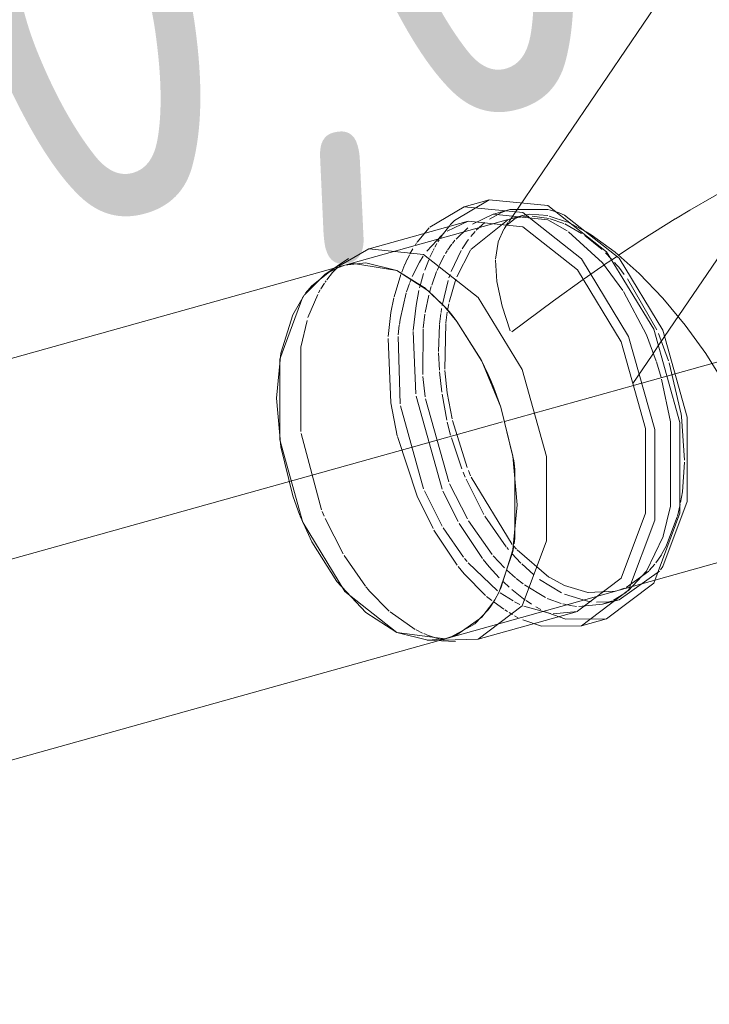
# Model space of a CAD drawing. Header units: millimetres. Extents: x -121 to 29920, y 1231 to 31888.
# Tile 201 of 256: x 22484 to 22680, y 20844 to 21124. Entities that reach past the tile are written whole.
import ezdxf

# ---------------------------------------------------------------- set-up
doc = ezdxf.new("R2010")
doc.units = ezdxf.units.MM
doc.linetypes.add('ADSK_Осевая', pattern=[700, 500, -100, 0, -100])
for name, color, linetype, lineweight in [('P-PIPE-____-CNTR', 3, 'ADSK_Осевая', 20), ('P-PIPE-____-IDEN', 2, 'Continuous', 20), ('P-PIPE-____-OTLN', 3, 'Continuous', 20)]:
    doc.layers.add(name, color=color, linetype=linetype, lineweight=lineweight)
doc.styles.add('GOST Common_2', font='GOST_Common.ttf', dxfattribs={"width": 0.9, "height": 125})

# ---------------------------------------------------------------- blocks, each defined once
blk = doc.blocks.new('ADSK_ППР_Тройник канализационный_Составной - Тройник канализационный-V38-3D severage Right')
at = {"layer": 'P-PIPE-____-OTLN', "color": 22}
for p, q in [((-4333.63, 21159.66), (-4394.09, 21070.54)), ((-4402.68, 21072.35), (-4409.81, 21070.36)), ((-4402.7, 21072.35), (-4386.01, 21070.66)), ((-4393.25, 21067.83), (-4443.76, 21053.7)), ((-4396.82, 21069.53), (-4401.52, 21068.21)), ((-4382.81, 21068.57), (-4381.31, 21067.95)), ((-4408.65, 21066.22), (-4436.86, 21058.33)), ((-4408.67, 21066.21), (-4393.14, 21064.65)), ((-4442.75, 21055.58), (-4449.39, 21051.07)), ((-4443.78, 21053.69), (-4446.04, 21052.9)), ((-4414.14, 20947.76), (-4242.55, 20995.74)), ((-4395.64, 20974.47), (-4395.41, 20975.99)), ((-4370.5, 20957.27), (-4365.8, 20958.58)), ((-4405.84, 20947.39), (-4377.63, 20955.27)), ((-4376.48, 20951.13), (-4369.35, 20953.13)), ((-4420.32, 20947.1), (-4412.31, 20946.69)), ((-4415.06, 20947.53), (-4414.13, 20947.77))]:
    blk.add_line(p, q, dxfattribs=at)
at = {"layer": 'P-PIPE-____-OTLN', "color": 9}
for p, q in [((-4412.59, 21066.43), (-4402.7, 21072.35)), ((-4394.09, 21070.54), (-4397.16, 21066.02)), ((-4402.63, 21066.83), (-4399.22, 21068.68)), ((-4396.84, 21069.52), (-4385.83, 21069.53)), ((-4395.2, 21067.05), (-4394.19, 21067.51)), ((-4385.52, 21069.45), (-4382.81, 21068.57)), ((-4423.21, 21060.23), (-4419.74, 21064.36)), ((-4414.61, 21063.42), (-4408.67, 21066.21)), ((-4397.77, 21065.11), (-4398.49, 21064.06)), ((-4397.28, 21065.83), (-4397.74, 21065.16)), ((-4386.01, 21066.64), (-4380.55, 21063.51)), ((-4379.21, 21065.37), (-4375.16, 21063.19)), ((-4423.67, 21059.56), (-4423.33, 21060.06)), ((-4445.19, 21053.24), (-4448.93, 21051.38)), ((-4441.32, 21054.21), (-4442.45, 21054.02)), ((-4428.95, 21052.2), (-4441.3, 21054.21)), ((-4449.39, 21051.07), (-4455.25, 21045.29)), ((-4446.04, 21052.9), (-4448.03, 21051.91)), ((-4421.15, 21047.37), (-4428.95, 21052.2)), ((-4415.43, 21041.99), (-4421.12, 21047.35)), ((-4412.1, 21038.01), (-4413.35, 21039.58)), ((-4405.01, 21026.8), (-4412.09, 21038)), ((-4403, 21022.68), (-4404.99, 21026.78)), ((-4355.15, 21026.22), (-4353.8, 21021.78)), ((-4399.38, 21013.36), (-4401.38, 21018.87)), ((-4395.94, 20999.36), (-4399.37, 21013.34)), ((-4348.09, 21011.32), (-4348, 21010.69)), ((-4395.74, 20998.1), (-4395.94, 20999.34)), ((-4395.41, 20975.99), (-4395.41, 20995.64)), ((-4347.77, 20989.28), (-4348, 20987.79)), ((-4455.62, 20980.41), (-4443.79, 20960.96)), ((-4399.85, 20960.83), (-4396.03, 20972.32)), ((-4396.02, 20972.33), (-4395.74, 20973.84)), ((-4443.78, 20960.95), (-4428.95, 20949.27)), ((-4401.1, 20958.54), (-4399.86, 20960.8)), ((-4363.67, 20960.76), (-4367.33, 20958.49)), ((-4366.49, 20961.09), (-4366.5, 20961.09)), ((-4368.69, 20958), (-4372.17, 20957.88)), ((-4406.76, 20951.73), (-4403, 20955.71)), ((-4377.63, 20955.27), (-4384.52, 20954.6)), ((-4387.85, 20951.09), (-4393.14, 20952.82)), ((-4369.35, 20953.13), (-4380.91, 20953.06)), ((-4413.69, 20947.9), (-4406.85, 20951.65)), ((-4428.95, 20949.27), (-4415.22, 20947.5)), ((-4415.63, 20947.11), (-4416.45, 20947.29))]:
    blk.add_line(p, q, dxfattribs=at)
at = {"layer": 'P-PIPE-____-OTLN', "color": 10}
for p, q in [((-4399.22, 21068.68), (-4397.49, 21069.33)), ((-4395.46, 21067.19), (-4391.42, 21067.69)), ((-4394.19, 21067.51), (-4393.25, 21067.82)), ((-4390.53, 21067.68), (-4385.63, 21066.97)), ((-4385.62, 21067.71), (-4380.49, 21065.96)), ((-4413.77, 21065.18), (-4412.59, 21066.43)), ((-4412.14, 21061.16), (-4408.79, 21064.38)), ((-4407.89, 21058.23), (-4397.51, 21066.57)), ((-4406.37, 21063.68), (-4403.93, 21065.88)), ((-4398.49, 21064.06), (-4398.28, 21064.35)), ((-4397.57, 21065.22), (-4395.32, 21066.98)), ((-4385.36, 21066.9), (-4381.47, 21065.59)), ((-4381.22, 21065.48), (-4376.44, 21062.77)), ((-4380.2, 21065.83), (-4379.21, 21065.37)), ((-4420.43, 21057.75), (-4416.21, 21062.22)), ((-4407.93, 21061.92), (-4406.71, 21063.32)), ((-4400.16, 21060.35), (-4398.52, 21064)), ((-4375.5, 21062.13), (-4370.63, 21058.17)), ((-4418.14, 21058.87), (-4417.58, 21059.86)), ((-4417.26, 21060.4), (-4416.92, 21060.96)), ((-4414.52, 21058), (-4414, 21058.79)), ((-4413.95, 21058.86), (-4413.32, 21059.72)), ((-4413.18, 21059.9), (-4412.46, 21060.8)), ((-4410.43, 21058.34), (-4409.29, 21060.1)), ((-4409.24, 21060.17), (-4408.6, 21061.06)), ((-4400.89, 21055.42), (-4400.19, 21060.26)), ((-4426.07, 21055.24), (-4425.37, 21056.64)), ((-4425.23, 21056.92), (-4424.42, 21058.35)), ((-4422.51, 21054.61), (-4421.48, 21056.26)), ((-4419.55, 21056.01), (-4418.74, 21057.73)), ((-4418.64, 21057.92), (-4418.34, 21058.51)), ((-4416.91, 21053.61), (-4415.37, 21056.61)), ((-4415.11, 21057.04), (-4414.67, 21057.76)), ((-4413.51, 21051.91), (-4410.7, 21057.89)), ((-4411.93, 21050.43), (-4408.03, 21058.02)), ((-4369.62, 21057.2), (-4367.92, 21055.45)), ((-4366.44, 21056.22), (-4367.95, 21055.2)), ((-4446.45, 21052.44), (-4445.61, 21053.27)), ((-4427.57, 21051.77), (-4426.65, 21053.99)), ((-4426.64, 21054.02), (-4426.08, 21055.22)), ((-4424.56, 21050.55), (-4422.53, 21054.58)), ((-4421.02, 21052.31), (-4419.87, 21055.27)), ((-4417.5, 21052.26), (-4417.06, 21053.27)), ((-4370.11, 21053.75), (-4371.88, 21052.53)), ((-4368.1, 21055.1), (-4369.88, 21053.9)), ((-4365.89, 21053.12), (-4364.3, 21051.11)), ((-4448.85, 21049.59), (-4447.22, 21051.61)), ((-4447.22, 21051.61), (-4446.47, 21052.42)), ((-4429.76, 21044.69), (-4427.83, 21051.08)), ((-4422.26, 21048.21), (-4421.34, 21051.35)), ((-4419.06, 21048.02), (-4417.65, 21051.9)), ((-4414.14, 21050.11), (-4413.8, 21051.11)), ((-4371.95, 21052.48), (-4375.7, 21049.88)), ((-4450.55, 21047.01), (-4449.54, 21048.61)), ((-4449.33, 21048.91), (-4449.07, 21049.28)), ((-4426.2, 21046.1), (-4425.39, 21048.47)), ((-4425.27, 21048.8), (-4425.02, 21049.42)), ((-4422.5, 21047.3), (-4422.26, 21048.21)), ((-4419.66, 21045.98), (-4419.18, 21047.63)), ((-4416.09, 21042.22), (-4414.37, 21049.4)), ((-4414.09, 21043.17), (-4412.17, 21049.79)), ((-4363.36, 21049.84), (-4355.06, 21035.33)), ((-4454.22, 21038.81), (-4451.47, 21045.38)), ((-4451.22, 21045.84), (-4450.74, 21046.69)), ((-4420.91, 21040.25), (-4419.87, 21045.2)), ((-4414.54, 21040.84), (-4414.17, 21042.77)), ((-4421.46, 21035.81), (-4420.99, 21039.75)), ((-4416.79, 21036.92), (-4416.44, 21040.01)), ((-4416.4, 21040.27), (-4416.23, 21041.4)), ((-4415.04, 21037.3), (-4414.63, 21040.32)), ((-4428.59, 21033.94), (-4428.27, 21036.7)), ((-4417.1, 21029.2), (-4416.8, 21036.8)), ((-4415.3, 21024.18), (-4415.05, 21037.18)), ((-4428.04, 21014.26), (-4428.63, 21033.49)), ((-4423.59, 21017.09), (-4424.33, 21034.85)), ((-4421.57, 21022.63), (-4421.48, 21035.55)), ((-4354.59, 21034.26), (-4351.69, 21026.48)), ((-4416.88, 21023.85), (-4417.09, 21028.81)), ((-4351.53, 21025.98), (-4348.09, 21011.32)), ((-4416.21, 21017.57), (-4416.85, 21023.44)), ((-4420.91, 21016.26), (-4421.53, 21022.04)), ((-4414.73, 21009.61), (-4416.12, 21017.01)), ((-4416.08, 20989.99), (-4423.51, 21016.52)), ((-4414.21, 20992.09), (-4420.83, 21015.71)), ((-4421.35, 20990.11), (-4427.95, 21013.7)), ((-4413.66, 21005.36), (-4414.61, 21009.08)), ((-4408.98, 20996.15), (-4413.14, 21009.55)), ((-4348, 21010.69), (-4347.17, 20998.24)), ((-4450.34, 20984.14), (-4456.16, 21005.81)), ((-4410.5, 20995.83), (-4413.46, 21004.65)), ((-4347.18, 20997.71), (-4347.77, 20989.28)), ((-4409.52, 20993.42), (-4410.11, 20994.86)), ((-4408.03, 20993.84), (-4408.63, 20995.29)), ((-4408.91, 20981.56), (-4414, 20991.57)), ((-4404.22, 20982.83), (-4409.29, 20992.89)), ((-4396.14, 20974.27), (-4407.84, 20993.4)), ((-4416.05, 20979.52), (-4421.13, 20989.58)), ((-4411.55, 20980.78), (-4415.86, 20989.47)), ((-4348, 20987.79), (-4348.28, 20986.19)), ((-4449.6, 20982.32), (-4450.16, 20983.68)), ((-4348.39, 20985.65), (-4349.18, 20982.34)), ((-4444.26, 20971.63), (-4449.33, 20981.69)), ((-4404.58, 20970.27), (-4411.27, 20980.28)), ((-4401.87, 20971.47), (-4408.62, 20981.06)), ((-4397.85, 20973.6), (-4403.93, 20982.34)), ((-4349.22, 20982.18), (-4352.26, 20974.09)), ((-4411.81, 20968.41), (-4418.4, 20978.35)), ((-4410, 20970.69), (-4415.76, 20979.03)), ((-4397.26, 20972.89), (-4397.68, 20973.4)), ((-4394.96, 20972.93), (-4395.84, 20973.93)), ((-4385.72, 20965.04), (-4394.78, 20972.74)), ((-4352.33, 20973.96), (-4353.69, 20971.48)), ((-4437.89, 20962.41), (-4443.97, 20971.14)), ((-4408.99, 20969.46), (-4409.68, 20970.3)), ((-4400.34, 20961.14), (-4408.67, 20969.09)), ((-4398.36, 20967.65), (-4401.54, 20971.08)), ((-4393.72, 20969.01), (-4396.25, 20971.71)), ((-4395.25, 20964.81), (-4397.77, 20967.07)), ((-4390, 20965.62), (-4393.47, 20968.76)), ((-4357.36, 20966.73), (-4363.8, 20962.09)), ((-4355.6, 20968.72), (-4357.18, 20966.93)), ((-4397.03, 20962.14), (-4398.67, 20963.67)), ((-4393.05, 20963.08), (-4395, 20964.6)), ((-4382.15, 20960.54), (-4388.4, 20964.37)), ((-4381.31, 20962.59), (-4385.63, 20964.98)), ((-4436.94, 20961.26), (-4437.77, 20962.27)), ((-4431.1, 20955.33), (-4436.88, 20961.2)), ((-4392.46, 20958.5), (-4396.31, 20961.5)), ((-4386.73, 20959.19), (-4392.69, 20962.81)), ((-4374.65, 20960.67), (-4381.31, 20962.59)), ((-4366.89, 20960.98), (-4374.59, 20960.66)), ((-4364.21, 20961.91), (-4366.1, 20961.2)), ((-4402, 20958.37), (-4403.43, 20959.54)), ((-4395.9, 20958.23), (-4399.58, 20960.58)), ((-4394.03, 20957.25), (-4395.5, 20958.01)), ((-4390.64, 20957.29), (-4392.24, 20958.35)), ((-4386.01, 20958.84), (-4386.17, 20958.91)), ((-4382.2, 20957.51), (-4385.97, 20958.82)), ((-4374.79, 20958.16), (-4381.31, 20960.15)), ((-4373.69, 20958), (-4374.63, 20958.13)), ((-4365.8, 20958.58), (-4368.27, 20958.06)), ((-4423.71, 20950.12), (-4430.89, 20955.14)), ((-4398.52, 20955.85), (-4401.33, 20957.85)), ((-4397.49, 20955.2), (-4398.27, 20955.69)), ((-4385.23, 20954.66), (-4392.9, 20956.74)), ((-4387.99, 20955.77), (-4389.4, 20956.55)), ((-4386.01, 20954.81), (-4386.8, 20955.18)), ((-4379.1, 20956.84), (-4381.81, 20957.41)), ((-4377.92, 20956.69), (-4378.94, 20956.82)), ((-4396.06, 20954.34), (-4397.07, 20954.94)), ((-4394.45, 20953.47), (-4395.48, 20954.02)), ((-4380.91, 20953.06), (-4386.01, 20954.81)), ((-4421.66, 20949.1), (-4423.47, 20950)), ((-4420.63, 20948.65), (-4421.33, 20948.95)), ((-4418.26, 20947.79), (-4420.51, 20948.6)), ((-4416.45, 20947.29), (-4418.26, 20947.79))]:
    blk.add_line(p, q, dxfattribs=at)
at = {"layer": 'P-PIPE-____-OTLN', "color": 9}
for points in [[(-4317.73, 21084.75, 0), (-4331.85, 21077.36, 0), (-4345.67, 21069.41, 0), (-4349.71, 21066.95, 0)], [(-4407.48, 21065.35, 0), (-4401.54, 21068.21, 0), (-4386.01, 21066.64, 0)], [(-4396.86, 21066.8, 0), (-4396.14, 21067.02, 0), (-4395.46, 21067.19, 0)], [(-4349.85, 21066.87, 0), (-4359.03, 21061.09, 0), (-4365.95, 21056.55, 0)], [(-4380.16, 21063.24, 0), (-4370.49, 21054.4, 0), (-4364.74, 21046.57, 0)], [(-4367.07, 21054.5, 0), (-4366.49, 21053.83, 0), (-4365.89, 21053.12, 0)], [(-4448.09, 21051.88, 0), (-4453.12, 21047.87, 0), (-4454.93, 21045.72, 0)], [(-4455.28, 21045.24, 0), (-4458.55, 21039.63, 0), (-4461.96, 21028.73, 0), (-4463.13, 21015.93, 0), (-4461.96, 21002.09, 0), (-4458.55, 20988.16, 0), (-4456.51, 20982.55, 0)], [(-4455.67, 21044.7, 0), (-4462.27, 21027, 0), (-4462.27, 21004.09, 0), (-4455.67, 20980.52, 0)], [(-4364.55, 21046.26, 0), (-4358.03, 21033.91, 0), (-4355.22, 21026.43, 0)], [(-4353.68, 21021.35, 0), (-4351.12, 21009.22, 0), (-4351.12, 20985.23, 0), (-4353.22, 20976.68, 0)], [(-4456.44, 20982.38, 0), (-4453.12, 20975.08, 0), (-4446.04, 20963.76, 0), (-4437.8, 20954.95, 0), (-4428.95, 20949.27, 0)], [(-4353.26, 20976.57, 0), (-4358.03, 20966.69, 0), (-4363.2, 20961.13, 0)], [(-4354.3, 20966.69, 0), (-4365.78, 20958.59, 0), (-4365.8, 20958.58, 0)], [(-4368.01, 20958.17, 0), (-4370.49, 20957.27, 0), (-4377.21, 20956.63, 0)], [(-4428.95, 20949.27, 0), (-4420.11, 20947.09, 0), (-4415.24, 20947.5, 0)]]:
    blk.add_polyline3d(points, dxfattribs=at)
at = {"layer": 'P-PIPE-____-OTLN', "color": 22}
for points in [[(-4419.6, 21064.5, 0), (-4409.83, 21070.35, 0), (-4393.14, 21068.67, 0)], [(-4386.01, 21070.66, 0), (-4369.33, 21057.51, 0), (-4355.94, 21035.49, 0), (-4348.52, 21008.96, 0), (-4348.52, 20983.18, 0), (-4355.94, 20963.25, 0), (-4369.33, 20953.13, 0), (-4369.35, 20953.13, 0)], [(-4393.14, 21068.67, 0), (-4376.46, 21055.51, 0), (-4363.07, 21033.49, 0), (-4355.65, 21006.96, 0), (-4355.65, 20981.18, 0), (-4363.07, 20961.26, 0), (-4376.46, 20951.14, 0), (-4387.85, 20951.09, 0)], [(-4381.31, 21067.95, 0), (-4365.78, 21055.71, 0), (-4353.33, 21035.22, 0), (-4346.42, 21010.53, 0), (-4346.42, 20986.55, 0), (-4353.33, 20968.01, 0), (-4354.01, 20967.07, 0)], [(-4393.14, 21064.65, 0), (-4377.62, 21052.4, 0), (-4365.16, 21031.91, 0), (-4358.25, 21007.23, 0), (-4358.25, 20983.24, 0), (-4365.16, 20964.7, 0), (-4377.62, 20955.28, 0), (-4377.63, 20955.27, 0)], [(-4375.16, 21063.19, 0), (-4373.74, 21062.32, 0), (-4366.93, 21057.42, 0), (-4360.04, 21051.35, 0), (-4353.31, 21044.36, 0), (-4346.95, 21036.69, 0), (-4341.13, 21028.62, 0), (-4335.99, 21020.36, 0), (-4331.64, 21012.14, 0), (-4328.18, 21004.16, 0)], [(-4445.44, 21053.43, 0), (-4436.88, 21058.33, 0), (-4421.35, 21056.76, 0)], [(-4421.35, 21056.76, 0), (-4405.82, 21044.52, 0), (-4393.37, 21024.03, 0), (-4386.46, 20999.34, 0), (-4386.46, 20975.35, 0), (-4393.37, 20956.81, 0), (-4405.82, 20947.39, 0), (-4415.63, 20947.11, 0)], [(-4442.45, 21054.02, 0), (-4443.78, 21053.7, 0), (-4445.19, 21053.24, 0)], [(-4428.95, 21052.2, 0), (-4437.8, 21054.38, 0), (-4443.77, 21053.7, 0)], [(-4415.88, 21042.46, 0), (-4420.11, 21046.52, 0), (-4428.95, 21052.2, 0)], [(-4413.35, 21039.58, 0), (-4414.13, 21040.51, 0), (-4415.43, 21041.99, 0)], [(-4401.05, 20958.63, 0), (-4399.36, 20961.84, 0), (-4395.94, 20972.74, 0), (-4394.78, 20985.54, 0), (-4395.94, 20999.38, 0), (-4399.36, 21013.31, 0), (-4404.79, 21026.38, 0), (-4411.87, 21037.71, 0), (-4415.4, 21041.95, 0)], [(-4401.38, 21018.87, 0), (-4402.24, 21020.94, 0), (-4403, 21022.68, 0)], [(-4395.41, 20995.64, 0), (-4395.64, 20997.37, 0), (-4395.74, 20998.1, 0)], [(-4415.07, 20947.54, 0), (-4411.87, 20948.56, 0), (-4404.79, 20953.6, 0), (-4401.4, 20958.05, 0)], [(-4403, 20955.71, 0), (-4402.24, 20956.76, 0), (-4401.1, 20958.54, 0)]]:
    blk.add_polyline3d(points, dxfattribs=at)
at = {"layer": 'P-PIPE-____-OTLN', "color": 10}
for points in [[(-4393.15, 21067.85, 0), (-4391.16, 21068.2, 0), (-4386.08, 21067.81, 0)], [(-4416.55, 21061.53, 0), (-4416.08, 21062.22, 0), (-4413.93, 21064.99, 0)], [(-4396.74, 21035.1, 0), (-4399.03, 21042.1, 0), (-4400.51, 21049.04, 0), (-4400.9, 21055.19, 0)], [(-4375.99, 21049.68, 0), (-4384.46, 21043.62, 0), (-4396.27, 21034.75, 0)], [(-4428.25, 21036.84, 0), (-4428.04, 21038.25, 0), (-4426.28, 21045.86, 0)], [(-4424.31, 21035.18, 0), (-4423.51, 21042.3, 0), (-4422.68, 21046.52, 0)], [(-4431.4, 21033.45, 0), (-4430.64, 21040.31, 0), (-4429.82, 21044.44, 0)], [(-4456.24, 21006.38, 0), (-4456.24, 21030.37, 0), (-4454.48, 21037.97, 0)], [(-4428.84, 21005.16, 0), (-4430.64, 21014.53, 0), (-4431.43, 21032.92, 0)], [(-4413.25, 21010.04, 0), (-4414.63, 21017.41, 0), (-4415.28, 21023.82, 0)], [(-4418.68, 20978.85, 0), (-4423.21, 20988, 0), (-4428.8, 21005, 0)], [(-4399.83, 20964.82, 0), (-4402.7, 20967.97, 0), (-4404.42, 20970.06, 0)], [(-4353.76, 20971.37, 0), (-4354.59, 20970.08, 0), (-4355.34, 20969.06, 0)], [(-4403.71, 20959.79, 0), (-4409.83, 20965.98, 0), (-4411.51, 20968.02, 0)]]:
    blk.add_polyline3d(points, dxfattribs=at)

msp = doc.modelspace()

# ---------------------------------------------------------------- linework, layer by layer
at = {"layer": 'P-PIPE-____-CNTR', "color": 9}
for p, q in [((22666.98, 21033.4), (22731.69, 21128.78)), ((22670.01, 21022.86), (22762.45, 21048.71)), ((22287.58, 20915.94), (22590.85, 21000.73)), ((22297.05, 20918.59), (22590.85, 21000.73))]:
    msp.add_line(p, q, dxfattribs=at)
at = {"layer": 'P-PIPE-____-CNTR', "color": 10}
for p, q in [((22663.4, 21028.11), (22665.19, 21030.75)), ((22665.19, 21030.75), (22666.98, 21033.4)), ((22657.95, 21020.09), (22663.4, 21028.11)), ((22667.58, 21022.18), (22669.93, 21022.84)), ((22621.43, 21009.28), (22658.1, 21019.54)), ((22658.11, 21019.54), (22660.45, 21020.19)), ((22660.46, 21020.19), (22665.23, 21021.53)), ((22665.23, 21021.53), (22667.58, 21022.18)), ((22590.85, 21000.73), (22620.87, 21009.13))]:
    msp.add_line(p, q, dxfattribs=at)
at = {"layer": 'P-PIPE-____-OTLN', "color": 22}
for p, q in [((22576.04, 21053.7), (22203.17, 20949.45)), ((22573.77, 21052.9), (22576.02, 21053.69)), ((22232.78, 20843.51), (22605.66, 20947.76))]:
    msp.add_line(p, q, dxfattribs=at)
at = {"layer": 'P-PIPE-____-OTLN', "color": 9}
msp.add_line((22571.77, 21051.91), (22573.77, 21052.9), dxfattribs=at)
at = {"layer": 'P-PIPE-____-OTLN', "color": 22}
for points in [[(22576.04, 21053.7, 0), (22582.01, 21054.38, 0), (22590.85, 21052.2, 0)], [(22590.85, 21052.2, 0), (22599.7, 21046.52, 0), (22603.93, 21042.46, 0)], [(22604.4, 21041.95, 0), (22607.94, 21037.71, 0), (22615.02, 21026.38, 0), (22620.45, 21013.31, 0), (22623.86, 20999.38, 0), (22625.03, 20985.54, 0)], [(22625.03, 20985.54, 0), (22623.86, 20972.74, 0), (22620.45, 20961.84, 0), (22618.76, 20958.63, 0)], [(22618.41, 20958.05, 0), (22615.02, 20953.6, 0), (22607.94, 20948.56, 0), (22604.74, 20947.54, 0)]]:
    msp.add_polyline3d(points, dxfattribs=at)
at = {"layer": 'P-PIPE-____-OTLN', "color": 9}
for points in [[(22564.88, 21045.72, 0), (22566.69, 21047.87, 0), (22571.72, 21051.88, 0)], [(22556.68, 21015.93, 0), (22557.84, 21028.73, 0), (22561.26, 21039.63, 0), (22564.52, 21045.24, 0)], [(22563.3, 20982.55, 0), (22561.26, 20988.16, 0), (22557.84, 21002.09, 0), (22556.68, 21015.93, 0)], [(22590.85, 20949.27, 0), (22582.01, 20954.95, 0), (22573.77, 20963.76, 0), (22566.69, 20975.08, 0), (22563.37, 20982.38, 0)], [(22604.57, 20947.5, 0), (22599.7, 20947.09, 0), (22590.85, 20949.27, 0)]]:
    msp.add_polyline3d(points, dxfattribs=at)

# ---------------------------------------------------------------- block references
msp.add_blockref('ADSK_ППР_Тройник канализационный_Составной - Тройник канализационный-V38-3D severage Right', (27019.81, 0), dxfattribs=at)

# ---------------------------------------------------------------- texts
at = {"layer": 'P-PIPE-____-IDEN', "lineweight": 9, "insert": (22450.24, 21178.89), "char_height": 125, "width": 310.2531, "attachment_point": 1, "rotation": 15.6206, "style": 'GOST Common_2'}
msp.add_mtext('0,01', dxfattribs=at)

doc.saveas('drawing.dxf')
